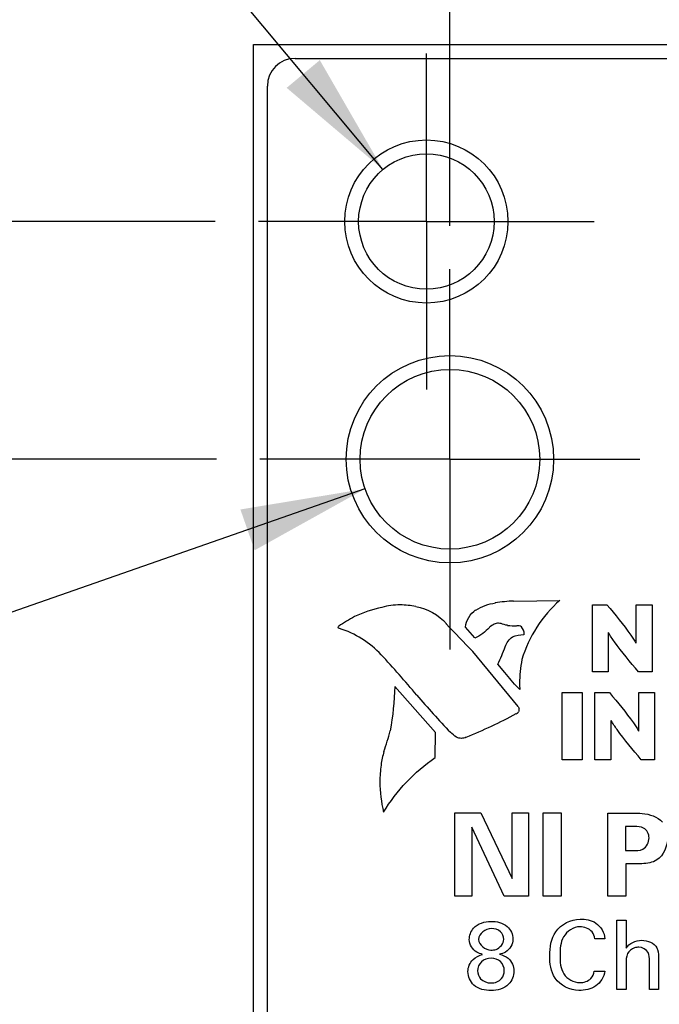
# Model space of a CAD drawing. Header units: inches. Extents: x 0 to 34, y 0 to 22.
# Tile 29 of 47: x 8.2 to 9.1, y 14.5 to 15.9. Entities that reach past the tile are written whole.
import ezdxf

# ---------------------------------------------------------------- set-up
doc = ezdxf.new("R2010")
doc.units = ezdxf.units.IN
doc.header["$LTSCALE"] = 1.87
doc.header["$MEASUREMENT"] = 0
doc.linetypes.add('CENTER', pattern=[0.6, 0.375, -0.075, 0.075, -0.075])
doc.layers.get('0').update_dxf_attribs({"linetype": 'CONTINUOUS'})
doc.layers.add('02___PRT_ALL_AXES', color=7, linetype='CONTINUOUS')
doc.layers.add('DIMENSIONS', color=7, linetype='CONTINUOUS')
doc.styles.get("Standard").update_dxf_attribs({"font": 'txt', "width": 0.8})
doc.styles.add('TEXTSTYLE_1', font='gdt', dxfattribs={"width": 0.8})
doc.dimstyles.new('DIMSTYLE_1', dxfattribs={"dimtxt": 0.125, "dimasz": 0.18, "dimexe": 0.125, "dimexo": 0.0625, "dimgap": 0.09, "dimtad": 0, "dimtih": 1, "dimtoh": 1, "dimdec": 3, "dimlfac": 0.5, "dimzin": 4, "dimdsep": 46, "dimtxsty": 'STANDARD', "dimblk": '_FILLED', "dimblk1": '_FILLED', "dimblk2": '_FILLED', "dimcen": 0.09, "dimadec": 0, "dimazin": 0, "dimtp": 0.001, "dimtm": 0.001, "dimtfac": 1, "dimtdec": 3, "dimtofl": 0, "dimtmove": 0, "dimatfit": 3, "dimldrblk": '_FILLED', "dimfxl": 1, "dimtolj": 1, "dimtzin": 4, "dimarcsym": 0})
doc.dimstyles.new('DIMSTYLE_2', dxfattribs={"dimtxt": 0.125, "dimasz": 0.18, "dimexe": 0.125, "dimexo": 0.0625, "dimgap": 0.09, "dimtad": 0, "dimtih": 1, "dimtoh": 1, "dimdec": 3, "dimlfac": 0.5, "dimzin": 4, "dimdsep": 46, "dimtxsty": 'STANDARD', "dimblk": '_FILLED', "dimblk1": '_FILLED', "dimblk2": '_FILLED', "dimcen": 0.09, "dimadec": 0, "dimazin": 0, "dimtp": 0.001, "dimtm": 0.001, "dimtfac": 1, "dimtdec": 3, "dimtmove": 0, "dimatfit": 2, "dimldrblk": '_FILLED', "dimfxl": 1, "dimtolj": 1, "dimtzin": 4, "dimarcsym": 0})

# ---------------------------------------------------------------- blocks, each defined once
blk = doc.blocks.new('*D7')
at = {"layer": 'DIMENSIONS', "color": 2, "linetype": 'CONTINUOUS'}
blk.add_line((8.7432, 15.9014), (8.7432, 16.5394), dxfattribs=at)
at = {"layer": 'DIMENSIONS', "color": 2, "linetype": 'CONTINUOUS', "insert": (8.6807, 16.6019), "char_height": 0.125, "width": 1.125, "attachment_point": 1, "rotation": 90, "line_spacing_factor": 0.9}
blk.add_mtext('.169{\\Ftxt.shx;\\W1.000000;\\H0.125000; }[4.29]', dxfattribs=at)
blk = doc.blocks.new('_FILLED')
at = {"color": 0, "linetype": 'BYBLOCK'}
blk.add_solid([(0, 0), (-1, 0.1736), (-1, -0.1736)], dxfattribs=at)
blk = doc.blocks.new('*D8')
at = {"layer": 'DIMENSIONS', "color": 2, "linetype": 'CONTINUOUS'}
for p, q in [((8.9397, 16.2345), (8.9397, 16.5394)), ((8.7772, 16.1073), (8.9397, 16.2345)), ((8.7772, 15.5894), (8.7772, 16.1073))]:
    blk.add_line(p, q, dxfattribs=at)
at = {"layer": 'DIMENSIONS', "color": 2, "linetype": 'CONTINUOUS', "insert": (8.8772, 16.6019), "char_height": 0.125, "width": 1.125, "attachment_point": 1, "rotation": 90, "line_spacing_factor": 0.9}
blk.add_mtext('.152{\\Ftxt.shx;\\W1.000000;\\H0.125000; }[3.86]', dxfattribs=at)
blk = doc.blocks.new('*D12')
at = {"layer": 'DIMENSIONS', "color": 2, "linetype": 'CONTINUOUS'}
for p, q in [((7.9035, 16.6019), (7.786, 16.6019)), ((8.6804, 15.6711), (7.9035, 16.6019))]:
    blk.add_line(p, q, dxfattribs=at)
at = {"layer": 'DIMENSIONS', "color": 2, "linetype": 'CONTINUOUS', "xscale": 0.18, "yscale": 0.18, "zscale": 0.18, "rotation": 309.8502142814}
blk.add_blockref('_FILLED', (8.6804, 15.6711), dxfattribs=at)
at = {"layer": 'DIMENSIONS', "color": 2, "linetype": 'CONTINUOUS', "insert": (7.7235, 16.6644), "char_height": 0.125, "width": 1.291667, "attachment_point": 3, "line_spacing_factor": 0.9, "style": 'TEXTSTYLE_1'}
blk.add_mtext('{\\Fgdt;n}\\Ftxt;.098{\\Ftxt.shx;\\W1.000000;\\H0.125000; }[2.49]\\PTAP M3', dxfattribs=at)
blk = doc.blocks.new('*D13')
at = {"layer": 'DIMENSIONS', "color": 2, "linetype": 'CONTINUOUS'}
for p, q in [((8.6544, 15.2091), (7.9321, 14.9571)), ((7.9321, 14.9571), (7.8146, 14.9571))]:
    blk.add_line(p, q, dxfattribs=at)
at = {"layer": 'DIMENSIONS', "color": 2, "linetype": 'CONTINUOUS', "xscale": 0.18, "yscale": 0.18, "zscale": 0.18, "rotation": 19.2337549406}
blk.add_blockref('_FILLED', (8.6544, 15.2091), dxfattribs=at)
at = {"layer": 'DIMENSIONS', "color": 2, "linetype": 'CONTINUOUS', "insert": (7.7521, 15.0196), "char_height": 0.125, "width": 1.491667, "attachment_point": 3, "line_spacing_factor": 0.9}
blk.add_mtext('2X \\Fgdt;{\\Fgdt;n}\\Ftxt;.130{\\Ftxt.shx;\\W1.000000;\\H0.125000; }[3.3]\\PTAP M4', dxfattribs=at)
blk = doc.blocks.new('*D19')
at = {"layer": 'DIMENSIONS', "color": 2, "linetype": 'CONTINUOUS'}
blk.add_line((8.4397, 15.2519), (7.8057, 15.2519), dxfattribs=at)
at = {"layer": 'DIMENSIONS', "color": 2, "linetype": 'CONTINUOUS', "insert": (7.7432, 15.3144), "char_height": 0.125, "width": 1.425, "attachment_point": 3, "line_spacing_factor": 0.9}
blk.add_mtext('4.642{\\Ftxt.shx;\\W1.000000;\\H0.125000; }[117.91]', dxfattribs=at)
blk = doc.blocks.new('*D20')
at = {"layer": 'DIMENSIONS', "color": 2, "linetype": 'CONTINUOUS'}
blk.add_line((8.4377, 15.5959), (7.8057, 15.5959), dxfattribs=at)
at = {"layer": 'DIMENSIONS', "color": 2, "linetype": 'CONTINUOUS', "insert": (7.7432, 15.6584), "char_height": 0.125, "width": 1.425, "attachment_point": 3, "line_spacing_factor": 0.9}
blk.add_mtext('4.814{\\Ftxt.shx;\\W1.000000;\\H0.125000; }[122.28]', dxfattribs=at)

msp = doc.modelspace()

# ---------------------------------------------------------------- linework, layer by layer
at = {"color": 7, "linetype": 'CONTINUOUS'}
for p, q in [((8.4932, 5.7239), (8.4932, 15.8519)), ((8.4932, 15.8519), (9.4118, 15.8519)), ((8.5532, 15.8319), (9.2212, 15.8319)), ((8.5132, 5.7839), (8.5132, 15.7919))]:
    msp.add_line(p, q, dxfattribs=at)
at = {"color": 40, "linetype": 'CONTINUOUS'}
for p, q in [((8.8697, 15.0466), (8.9364, 15.0478)), ((8.9834, 14.9444), (8.9834, 15.0414)), ((8.9834, 15.0414), (9.0045, 15.0414)), ((9.0466, 14.9858), (9.0466, 15.0414)), ((9.0466, 15.0414), (9.0697, 15.0414)), ((9.0697, 15.0414), (9.0697, 14.9444)), ((8.8134, 14.9934), (8.7999, 15.0092)), ((8.8846, 14.998), (8.8847, 14.9993)), ((9.0063, 15.0012), (9.0063, 14.9444)), ((8.8101, 14.9736), (8.8757, 14.8942)), ((8.8567, 14.9434), (8.8464, 14.9553)), ((9.0063, 14.9444), (8.9834, 14.9444)), ((9.0697, 14.9444), (9.0501, 14.9444)), ((8.7566, 14.8565), (8.6978, 14.9233)), ((8.8784, 14.9187), (8.8758, 14.9214)), ((8.9395, 14.8173), (8.9395, 14.9143)), ((8.9395, 14.9143), (8.9687, 14.9143)), ((8.9687, 14.9143), (8.9687, 14.8173)), ((8.9871, 14.8173), (8.9871, 14.9143)), ((8.9871, 14.9143), (9.0083, 14.9143)), ((9.0504, 14.8587), (9.0504, 14.9143)), ((9.0504, 14.9143), (9.0734, 14.9143)), ((9.0734, 14.9143), (9.0734, 14.8173)), ((8.8758, 14.8942), (8.8773, 14.8914)), ((8.8772, 14.8899), (8.877, 14.8868)), ((8.8771, 14.8915), (8.8772, 14.8899)), ((9.0101, 14.8741), (9.0101, 14.8173)), ((8.7558, 14.8204), (8.7566, 14.8565)), ((8.9687, 14.8173), (8.9395, 14.8173)), ((9.0101, 14.8173), (8.9871, 14.8173)), ((9.0734, 14.8173), (9.0539, 14.8173)), ((8.7846, 14.6199), (8.7846, 14.7403)), ((8.7846, 14.7403), (8.8219, 14.7403)), ((8.8219, 14.7403), (8.8671, 14.6455)), ((8.8671, 14.6455), (8.8671, 14.7403)), ((8.8671, 14.7403), (8.891, 14.7403)), ((8.891, 14.7403), (8.891, 14.6199)), ((8.9123, 14.6199), (8.9123, 14.7406)), ((8.9123, 14.7406), (8.9381, 14.7406)), ((8.9381, 14.7406), (8.9381, 14.6199)), ((9.0058, 14.6199), (9.0058, 14.74)), ((9.0058, 14.74), (9.0429, 14.74)), ((8.8089, 14.7198), (8.8089, 14.6199)), ((8.8556, 14.6199), (8.8089, 14.7198)), ((9.0313, 14.7205), (9.0313, 14.6858)), ((9.0443, 14.7205), (9.0313, 14.7205)), ((9.0313, 14.6858), (9.0416, 14.6858)), ((9.0319, 14.6667), (9.0319, 14.6199)), ((9.0494, 14.6667), (9.0319, 14.6667)), ((8.8089, 14.6199), (8.7846, 14.6199)), ((8.891, 14.6199), (8.8556, 14.6199)), ((8.9381, 14.6199), (8.9123, 14.6199)), ((9.0319, 14.6199), (9.0058, 14.6199)), ((9.0189, 14.485), (9.0189, 14.5852)), ((9.0189, 14.5852), (9.0321, 14.5852)), ((9.0321, 14.5852), (9.0321, 14.5445)), ((9.0016, 14.5582), (8.9868, 14.5582)), ((9.0321, 14.5219), (9.0321, 14.485)), ((9.0658, 14.485), (9.0658, 14.5262)), ((9.0791, 14.5286), (9.0791, 14.485)), ((8.9861, 14.5114), (9.0014, 14.5114)), ((9.0321, 14.485), (9.0189, 14.485)), ((9.0791, 14.485), (9.0658, 14.485))]:
    msp.add_line(p, q, dxfattribs=at)
at = {"color": 7, "linetype": 'CONTINUOUS'}
msp.add_arc((8.5532, 15.7919), 0.04, 90, 180, dxfattribs=at)
at = {"color": 40, "linetype": 'CONTINUOUS'}
for centre, radius, start, end in [((8.8792, 14.8116), 0.2354, 92.3634, 98.8546), ((8.7224, 14.844), 0.1985, 102.6634, 114.7582), ((8.7055, 14.9379), 0.1033, 90.0403, 105.0171), ((8.7054, 14.9387), 0.1025, 77.2986, 89.9877), ((8.7453, 14.824), 0.2266, 117.9187, 124.6653), ((4.2865, 10.7129), 6.2143, 43.28535, 43.79581), ((8.8761, 15.1641), 0.1532, 264.2652, 269.0225), ((8.6084, 15.0726), 0.2653, 333.7773, 339.7469), ((7.5437, 13.9191), 1.5456, 39.9122, 42.7981), ((9.0676, 14.9273), 0.1895, 169.365, 180), ((8.3221, 14.9303), 0.3758, 349.0906, 358.9414), ((9.105, 14.9273), 0.2269, 180.0094, 182.1776), ((9.5102, 15.5659), 1.0192, 219.9965, 224.0739), ((8.8659, 14.8976), 0.0156, 298.3368, 315.6612), ((8.5272, 15.5274), 0.7306, 291.9911, 298.2726), ((8.4452, 14.9194), 0.253, 339.091, 346.2267), ((8.8599, 14.7852), 0.1839, 172.3716, 179.9951)]:
    msp.add_arc(centre, radius, start, end, dxfattribs=at)
for points in [[(8.8147, 15.0338), (8.8231, 15.0393), (8.8331, 15.0429), (8.8432, 15.044)], [(8.9364, 15.0478), (8.9109, 15.0255), (8.8911, 14.9948), (8.8814, 14.9623)], [(8.7279, 15.0388), (8.7446, 15.0361), (8.7612, 15.0267), (8.7721, 15.0138)], [(8.7999, 15.0092), (8.8009, 15.0188), (8.8066, 15.0285), (8.8145, 15.0341)], [(8.8475, 15.0147), (8.8454, 15.0147), (8.8433, 15.0142), (8.8415, 15.0132)], [(8.8511, 15.0142), (8.85, 15.0145), (8.8487, 15.0147), (8.8475, 15.0147)], [(8.8607, 15.0118), (8.8575, 15.0121), (8.8543, 15.013), (8.8512, 15.0141)], [(8.6157, 15.0089), (8.6157, 15.0095), (8.616, 15.0101), (8.6165, 15.0104)], [(8.6173, 15.0072), (8.6165, 15.0073), (8.6157, 15.0082), (8.6157, 15.0089)], [(8.6779, 14.9691), (8.6615, 14.9865), (8.64, 15.0001), (8.6173, 15.0072)], [(8.8345, 15.0087), (8.8288, 15.0022), (8.8214, 14.9968), (8.8134, 14.9932)], [(8.8415, 15.0132), (8.839, 15.0121), (8.8366, 15.0106), (8.8345, 15.0088)], [(8.881, 15.0097), (8.8789, 15.0106), (8.8765, 15.0111), (8.8742, 15.0111)], [(8.8847, 14.9993), (8.8847, 15.0029), (8.8833, 15.0068), (8.8809, 15.0096)], [(8.8572, 14.9807), (8.8589, 14.9864), (8.8629, 14.9917), (8.8679, 14.9949)], [(8.8678, 14.995), (8.873, 14.9971), (8.8787, 14.9982), (8.8843, 14.9982)], [(8.8758, 14.9214), (8.8692, 14.9285), (8.8629, 14.9357), (8.8568, 14.9433)], [(8.7869, 14.8498), (8.7837, 14.8519), (8.7807, 14.8543), (8.7779, 14.8569)], [(8.7938, 14.8481), (8.7914, 14.8481), (8.789, 14.8487), (8.7869, 14.8498)], [(8.8008, 14.8499), (8.7987, 14.8487), (8.7962, 14.8481), (8.7938, 14.8481)], [(8.6816, 14.829), (8.68, 14.8226), (8.6787, 14.8162), (8.6776, 14.8097)], [(8.6812, 14.7415), (8.7001, 14.7724), (8.726, 14.7998), (8.7558, 14.8203)], [(8.676, 14.7853), (8.676, 14.7706), (8.6778, 14.7558), (8.6813, 14.7415)], [(9.0921, 14.7043), (9.0921, 14.6925), (9.0866, 14.6788), (9.0767, 14.6723)], [(8.837, 14.5731), (8.829, 14.5731), (8.8188, 14.5654), (8.8188, 14.5574)], [(8.8188, 14.5574), (8.8188, 14.5495), (8.8287, 14.5418), (8.8366, 14.5418)], [(9.0321, 14.5445), (9.0364, 14.5518), (9.0463, 14.556), (9.0548, 14.556)], [(9.0548, 14.556), (9.063, 14.556), (9.0732, 14.5523), (9.0768, 14.5449)], [(8.8107, 14.5283), (8.8144, 14.532), (8.8196, 14.5341), (8.8246, 14.5357)], [(9.0344, 14.5367), (9.0319, 14.5324), (9.0321, 14.5269), (9.0321, 14.5219)], [(8.8034, 14.5107), (8.8034, 14.517), (8.8061, 14.5239), (8.8107, 14.5283)], [(8.8118, 14.4913), (8.8067, 14.4961), (8.8034, 14.5036), (8.8034, 14.5107)], [(8.9649, 14.4948), (8.9707, 14.4948), (8.9772, 14.4967), (8.9812, 14.5008)], [(8.9812, 14.5008), (8.9839, 14.5036), (8.9854, 14.5075), (8.9861, 14.5114)], [(8.8367, 14.4833), (8.828, 14.4833), (8.8183, 14.4854), (8.8118, 14.4913)]]:
    msp.add_open_spline(points, degree=3, dxfattribs=at)
for points, knots in [([(9.0045, 15.0414), (9.0162, 15.027), (9.0312, 15.0092), (9.0442, 14.9899), (9.0464, 14.9858)], [0, 0, 0, 0, 0.798903, 1, 1, 1, 1]), ([(9.0501, 14.9444), (9.0382, 14.9587), (9.0227, 14.9769), (9.0092, 14.9966), (9.0066, 15.0012)], [0, 0, 0, 0, 0.779615, 1, 1, 1, 1]), ([(9.0083, 14.9143), (9.02, 14.8999), (9.0349, 14.8822), (9.048, 14.8629), (9.0501, 14.8587)], [0, 0, 0, 0, 0.798742, 1, 1, 1, 1]), ([(9.0539, 14.8173), (9.042, 14.8316), (9.0265, 14.8498), (9.013, 14.8696), (9.0104, 14.8741)], [0, 0, 0, 0, 0.780064, 1, 1, 1, 1]), ([(9.0429, 14.74), (9.0471, 14.74), (9.0617, 14.74), (9.0779, 14.735), (9.0847, 14.7268)], [0, 0, 0, 0, 0.279517, 1, 1, 1, 1]), ([(9.0654, 14.7041), (9.0654, 14.7096), (9.0597, 14.7209), (9.0487, 14.7205), (9.0443, 14.7205)], [0, 0, 0, 0, 0.54738, 1, 1, 1, 1]), ([(9.0416, 14.6858), (9.0466, 14.6858), (9.0589, 14.6853), (9.0654, 14.698), (9.0654, 14.7041)], [0, 0, 0, 0, 0.454062, 1, 1, 1, 1]), ([(9.0767, 14.6723), (9.0705, 14.6683), (9.0606, 14.6667), (9.0513, 14.6667), (9.0494, 14.6667)], [0, 0, 0, 0, 0.796792, 1, 1, 1, 1]), ([(8.9217, 14.534), (8.9217, 14.5458), (8.9253, 14.5728), (8.9524, 14.5867), (8.9656, 14.5867)], [0, 0, 0, 0, 0.469735, 1, 1, 1, 1]), ([(8.9656, 14.5867), (8.9734, 14.5867), (8.9911, 14.584), (9.0009, 14.567), (9.0016, 14.5582)], [0, 0, 0, 0, 0.46887, 1, 1, 1, 1]), ([(8.8053, 14.5571), (8.8053, 14.5629), (8.8109, 14.5784), (8.8275, 14.5834), (8.8365, 14.5834)], [0, 0, 0, 0, 0.39313, 1, 1, 1, 1]), ([(8.8365, 14.5834), (8.8447, 14.5834), (8.8612, 14.5802), (8.8684, 14.5644), (8.8684, 14.5577)], [0, 0, 0, 0, 0.550138, 1, 1, 1, 1]), ([(8.8551, 14.5574), (8.8551, 14.5614), (8.8513, 14.5707), (8.8417, 14.5731), (8.837, 14.5731)], [0, 0, 0, 0, 0.461555, 1, 1, 1, 1]), ([(8.9651, 14.5756), (8.9559, 14.5756), (8.9373, 14.5628), (8.9366, 14.5433), (8.9366, 14.5342)], [0, 0, 0, 0, 0.499771, 1, 1, 1, 1]), ([(8.9868, 14.5582), (8.9862, 14.5617), (8.9832, 14.572), (8.9715, 14.5756), (8.9651, 14.5756)], [0, 0, 0, 0, 0.355865, 1, 1, 1, 1]), ([(8.8684, 14.5577), (8.8684, 14.5505), (8.8619, 14.5395), (8.8519, 14.5364), (8.8488, 14.5358)], [0, 0, 0, 0, 0.699257, 1, 1, 1, 1]), ([(8.8246, 14.5357), (8.8217, 14.5363), (8.812, 14.5395), (8.8053, 14.55), (8.8053, 14.5571)], [0, 0, 0, 0, 0.297426, 1, 1, 1, 1]), ([(8.8366, 14.5418), (8.8391, 14.5418), (8.8477, 14.5426), (8.8551, 14.5513), (8.8551, 14.5574)], [0, 0, 0, 0, 0.288982, 1, 1, 1, 1]), ([(9.0508, 14.546), (9.0486, 14.546), (9.0421, 14.5451), (9.0364, 14.5405), (9.0344, 14.5367)], [0, 0, 0, 0, 0.332882, 1, 1, 1, 1]), ([(9.0658, 14.5262), (9.0658, 14.5304), (9.066, 14.5403), (9.0558, 14.546), (9.0508, 14.546)], [0, 0, 0, 0, 0.449567, 1, 1, 1, 1]), ([(9.0768, 14.5449), (9.0771, 14.5441), (9.0793, 14.539), (9.0791, 14.5333), (9.0791, 14.5286)], [0, 0, 0, 0, 0.150107, 1, 1, 1, 1]), ([(8.837, 14.53), (8.832, 14.53), (8.8215, 14.5268), (8.8174, 14.5166), (8.8174, 14.5119)], [0, 0, 0, 0, 0.52159, 1, 1, 1, 1]), ([(8.8559, 14.5123), (8.8559, 14.517), (8.8521, 14.5271), (8.8418, 14.53), (8.837, 14.53)], [0, 0, 0, 0, 0.491326, 1, 1, 1, 1]), ([(8.8488, 14.5358), (8.8533, 14.5346), (8.8646, 14.5308), (8.8698, 14.5183), (8.8698, 14.5115)], [0, 0, 0, 0, 0.405259, 1, 1, 1, 1]), ([(8.9638, 14.4834), (8.9509, 14.4834), (8.9248, 14.4968), (8.9217, 14.5228), (8.9217, 14.534)], [0, 0, 0, 0, 0.536109, 1, 1, 1, 1]), ([(8.9366, 14.5342), (8.9366, 14.5251), (8.9374, 14.5056), (8.9563, 14.4948), (8.9649, 14.4948)], [0, 0, 0, 0, 0.512303, 1, 1, 1, 1]), ([(8.8174, 14.5119), (8.8174, 14.5078), (8.8208, 14.4977), (8.8313, 14.4943), (8.8367, 14.4943)], [0, 0, 0, 0, 0.433893, 1, 1, 1, 1]), ([(8.8367, 14.4943), (8.8423, 14.4943), (8.8532, 14.4978), (8.8559, 14.5082), (8.8559, 14.5123)], [0, 0, 0, 0, 0.573911, 1, 1, 1, 1]), ([(8.8698, 14.5115), (8.8698, 14.5047), (8.8635, 14.4878), (8.8458, 14.4833), (8.8367, 14.4833)], [0, 0, 0, 0, 0.430875, 1, 1, 1, 1]), ([(9.0014, 14.5114), (9.0005, 14.5031), (8.99, 14.4866), (8.9723, 14.4834), (8.9638, 14.4834)], [0, 0, 0, 0, 0.49735, 1, 1, 1, 1])]:
    msp.add_open_spline(points, degree=3, knots=knots, dxfattribs=at)
at = {"layer": '02___PRT_ALL_AXES', "color": 7, "linetype": 'CENTER'}
for p, q in [((8.7432, 15.5959), (8.7432, 15.8389)), ((8.7432, 15.5959), (8.5002, 15.5959)), ((8.7432, 15.5959), (8.7432, 15.3529)), ((8.7432, 15.5959), (8.9862, 15.5959)), ((8.7772, 15.2519), (8.7772, 15.5269)), ((8.7772, 15.2519), (8.5022, 15.2519)), ((8.7772, 15.2519), (8.7772, 14.9769)), ((8.7772, 15.2519), (9.0522, 15.2519))]:
    msp.add_line(p, q, dxfattribs=at)
at = {"layer": '02___PRT_ALL_AXES', "color": 7, "linetype": 'CONTINUOUS'}
for centre, radius in [((8.7432, 15.5959), 0.118), ((8.7432, 15.5959), 0.098), ((8.7772, 15.2519), 0.15), ((8.7772, 15.2519), 0.13)]:
    msp.add_circle(centre, radius, dxfattribs=at)

# ---------------------------------------------------------------- dimensions: what is measured, and where the dimension line sits
at = {"layer": 'DIMENSIONS', "color": 2, "linetype": 'CONTINUOUS'}
for feature_location, offset, dtype, origin, picture, middle in [((8.7432, 15.9014), (0, 0.638), 1, (9.0812, 15.8389), '*D7', (8.7432, 17.1644)), ((8.7772, 15.5894), (0.1625, 0.95), 0, (9.0812, 15.5269), '*D8', (8.9397, 17.1644)), ((8.4377, 15.5959), (-0.632, 0), 0, (8.5002, 5.9679), '*D20', (7.0307, 15.5959)), ((8.4397, 15.2519), (-0.634, 0), 0, (8.5022, 5.9679), '*D19', (7.0307, 15.2519))]:
    dim = msp.add_ordinate_dim(feature_location=feature_location, offset=offset, dtype=dtype, origin=origin, dimstyle='DIMSTYLE_1', override={"dimtad": 1, "dimtih": 0, "dimtoh": 0}, dxfattribs=at)
    dim.commit()
    dim.dimension.update_dxf_attribs({"geometry": picture, "text_midpoint": middle})
for p1, p2, text, picture, middle in [((8.6804, 15.6711), (8.806, 15.5207), '%%c<>\\PTAP M3', '*D12', (7.0777, 16.4925)), ((8.6544, 15.2091), (8.8999, 15.2947), '2X %%c<>\\PTAP M4', '*D13', (7.0063, 14.8477))]:
    dim = msp.add_diameter_dim_2p(p1=p1, p2=p2, text=text, dimstyle='DIMSTYLE_2', override={"dimpost": '<>'}, dxfattribs=at)
    dim.commit()
    dim.dimension.update_dxf_attribs({"geometry": picture, "text_midpoint": middle, "dimtype": 163})

doc.saveas('drawing.dxf')
